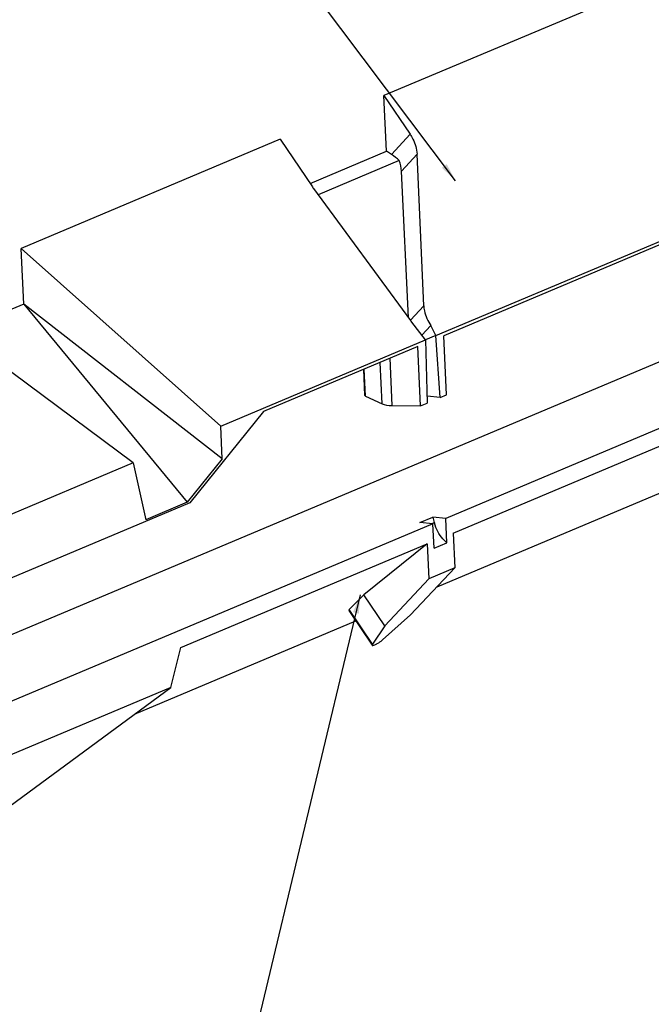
# Paper-space layout 'MG303647-00_KON_3PLEX_X1_2_2' of a CAD drawing. Header units: millimetres. Extents: x 1 to 840, y 1 to 593.
# Tile 4 of 14: x 86 to 171, y 106 to 238. Entities that reach past the tile are written whole.
import ezdxf

# ---------------------------------------------------------------- set-up
doc = ezdxf.new("R2010")
doc.units = ezdxf.units.MM
doc.header["$LTSCALE"] = 32.67
doc.linetypes.add('PHANTOM', pattern=[0.8, 0.45, -0.05, 0.1, -0.05, 0.1, -0.05])
doc.layers.get('0').update_dxf_attribs({"linetype": 'CONTINUOUS'})
doc.layers.add('DEFAULT_3', color=7, linetype='PHANTOM')
doc.dimstyles.get("Standard").update_dxf_attribs({"dimtxt": 2.5, "dimasz": 2.5, "dimexe": 0.8, "dimexo": 0.8, "dimtad": 1, "dimdsep": 46, "dimtxsty": 'Standard', "dimblk": '_FILLED', "dimblk1": '_FILLED', "dimblk2": '_FILLED', "dimcen": 0.09, "dimclrt": 5, "dimazin": 2, "dimtol": 1, "dimtp": 0.01, "dimtm": 0.01, "dimtfac": 1, "dimtofl": 0, "dimtmove": 0, "dimatfit": 3, "dimldrblk": '_FILLED', "dimfxl": 1, "dimtolj": 1, "dimarcsym": 0})

# ---------------------------------------------------------------- blocks, each defined once
blk = doc.blocks.new('_FILLED')
at = {"color": 0, "linetype": 'ByBlock'}
blk.add_solid([(0, 0), (-1, 0.16), (-1, -0.16)], dxfattribs=at)

psp = doc.layouts.new('MG303647-00_KON_3PLEX_X1_2_2')

# ---------------------------------------------------------------- linework, layer by layer
at = {"color": 7, "linetype": 'Continuous'}
for p, q in [((169.7491, 242.458), (135.0896, 227.8715)), ((135.4422, 220.4325), (135.0896, 227.8715)), ((135.0896, 227.8715), (138.5738, 222.7033)), ((121.2258, 222.0369), (86.5662, 207.4503)), ((121.2258, 222.0369), (125.5167, 215.672)), ((125.2104, 216.1265), (135.4422, 220.4325)), ((136.0884, 220.0142), (135.4422, 220.4325)), ((140.414, 199.7739), (139.5155, 220.057)), ((137.1193, 219.1858), (126.2812, 214.6245)), ((138.3905, 198.1822), (137.4225, 217.7924)), ((125.6734, 215.4497), (138.6593, 197.8172)), ((243.0069, 213.2955), (143.3607, 171.3592)), ((142.0253, 195.8044), (179.8042, 211.7037)), ((174.1266, 208.8401), (143.0872, 195.777)), ((86.9188, 200.0114), (86.5662, 207.4503)), ((113.2579, 183.6975), (86.5662, 207.4503)), ((203.4511, 205.5529), (83.4108, 155.0337)), ((101.5708, 178.779), (71.5237, 201.1196)), ((86.9188, 200.0114), (78.0399, 196.2747)), ((86.9188, 200.0114), (108.7912, 173.5191)), ((113.4654, 179.3192), (86.9188, 200.0114)), ((140.6389, 195.2209), (138.816, 197.5949)), ((141.3558, 197.1276), (140.1646, 195.8387)), ((142.0253, 195.8044), (141.3558, 197.1276)), ((113.2579, 183.6975), (140.6389, 195.2209)), ((142.0253, 195.8044), (140.6322, 195.2376)), ((140.6389, 195.2209), (140.8623, 186.7792)), ((142.5953, 187.5085), (142.0253, 195.8044)), ((143.4618, 187.8732), (143.0872, 195.777)), ((139.6212, 194.3184), (118.9797, 185.6314)), ((139.9958, 186.4145), (139.6212, 194.3184)), ((132.5461, 187.7901), (132.3811, 191.2714)), ((132.5461, 187.79), (132.6225, 187.7057)), ((132.6225, 187.7057), (134.8595, 186.6596)), ((142.5953, 187.5085), (140.8583, 187.6788)), ((142.5953, 187.5085), (143.4618, 187.8732)), ((144.3374, 169.3992), (187.6618, 187.6324)), ((118.9797, 185.6314), (109.1488, 173.4325)), ((136.206, 186.453), (139.9958, 186.4145)), ((139.9958, 186.4145), (140.8623, 186.7792)), ((113.4654, 179.3192), (113.2579, 183.6975)), ((142.2003, 162.2296), (186.8025, 181.0005)), ((113.4654, 179.3192), (108.7912, 173.5191)), ((101.5708, 178.779), (52.9503, 158.3169)), ((101.5708, 178.779), (103.2457, 171.1852)), ((109.1488, 173.4325), (51.614, 149.2188)), ((108.7912, 173.5191), (103.2457, 171.1852)), ((139.8907, 170.8001), (141.6237, 171.5295)), ((143.3607, 171.3592), (141.6237, 171.5295)), ((141.6237, 171.5295), (141.8218, 170.798)), ((143.515, 168.1047), (143.3607, 171.3592)), ((141.6278, 170.6299), (52.3794, 133.0695)), ((141.6278, 170.6299), (139.8907, 170.8001)), ((141.782, 167.3753), (141.6278, 170.6299)), ((144.3374, 169.3992), (144.5578, 164.7498)), ((107.9449, 154.0833), (140.8715, 167.9405)), ((140.8715, 167.9405), (132.4034, 161.1502)), ((140.8715, 167.9405), (141.0918, 163.2912)), ((141.782, 167.3753), (143.515, 168.1047)), ((138.659, 158.4439), (144.5578, 164.7498)), ((144.5578, 164.7498), (141.0918, 163.2912)), ((141.0918, 163.2912), (135.1931, 156.9852)), ((132.4034, 161.1502), (130.4431, 159.1731)), ((135.1931, 156.9852), (132.4034, 161.1502)), ((130.4431, 159.1731), (130.3813, 159.0636)), ((130.3817, 159.063), (133.5092, 154.3935)), ((134.8872, 155.1009), (138.659, 158.4439)), ((101.7484, 145.2054), (131.3259, 157.6531)), ((135.1931, 156.9852), (133.548, 154.5373)), ((106.5751, 148.7647), (107.9449, 154.0833)), ((133.548, 154.5373), (133.5091, 154.3937)), ((106.5751, 148.7647), (54.4429, 126.8248)), ((73.2892, 124.2183), (106.5751, 148.7647))]:
    psp.add_line(p, q, dxfattribs=at)
for centre, radius, start, end in [((130.9375, 219.3272), 6.5379, 213.991137, 216.375016), ((133.3953, 193.9398), 6.5379, 33.991137, 36.375016), ((147.0811, 172.2221), 5.4488, 195.150986, 196.062688)]:
    psp.add_arc(centre, radius, start, end, dxfattribs=at)
for centre, major_axis, ratio, start_param, end_param in [((132.6225, 218.5556), (5.2828, -1.4048), 0.50159283, 0.69918949, 0.99539129), ((133.0005, 218.9645), (-3.7199, 3.3414), 0.7181607, -2.52277371, -2.19349047), ((138.0699, 187.5025), (3.4752, 0.5744), 0.25288633, -2.78838596, -2.17811254)]:
    psp.add_ellipse(centre, major_axis=major_axis, ratio=ratio, start_param=start_param, end_param=end_param, dxfattribs=at)
for points, knots in [([(138.5738, 222.7033), (138.714, 222.4953), (139.1947, 221.6856), (139.4849, 220.7479), (139.5155, 220.057)], [0, 0, 0, 0, 0.26618191, 1, 1, 1, 1]), ([(140.414, 199.7739), (140.4238, 199.5529), (140.5449, 198.6144), (140.9522, 197.7261), (141.3558, 197.1276)], [0, 0, 0, 0, 0.23454535, 1, 1, 1, 1]), ([(143.515, 168.1047), (143.3223, 168.2585), (142.5714, 168.986), (142.0651, 169.9503), (141.8451, 170.7145)], [0, 0, 0, 0, 0.23668778, 1, 1, 1, 1]), ([(133.509, 154.3937), (133.513, 154.3877), (133.5432, 154.3613), (133.5871, 154.3647), (133.6183, 154.3684)], [0, 0, 0, 0, 0.1859784, 1, 1, 1, 1]), ([(133.6183, 154.3684), (133.7044, 154.3786), (133.9068, 154.4548), (134.3422, 154.6806), (134.6781, 154.9156), (134.8872, 155.1009)], [0, 0, 0, 0, 0.17610892, 0.43218429, 1, 1, 1, 1])]:
    psp.add_open_spline(points, degree=3, knots=knots, dxfattribs=at)
at = {"layer": 'DEFAULT_3', "color": 7, "linetype": 'PHANTOM'}
for p, q in [((138.5738, 222.7033), (136.0884, 220.0142)), ((139.5155, 220.057), (137.4225, 217.7924)), ((140.414, 199.7739), (138.6303, 197.844)), ((134.8595, 186.6596), (134.5967, 192.2038)), ((136.206, 186.453), (135.9073, 192.7554)), ((132.6225, 187.7057), (132.4521, 191.3013)), ((141.4611, 170.6462), (141.8218, 170.798)), ((133.548, 154.5373), (130.4431, 159.1731))]:
    psp.add_line(p, q, dxfattribs=at)

# ---------------------------------------------------------------- leaders
at = {"color": 2, "linetype": 'Continuous'}
for points in [[(144.6666, 216.4726), (93.2018, 284.873)], [(131.9282, 161.1518), (116.0357, 94.8765)]]:
    psp.add_leader(points, dimstyle='Standard', override={"dimtad": 0}, dxfattribs=at)

doc.saveas('drawing.dxf')
